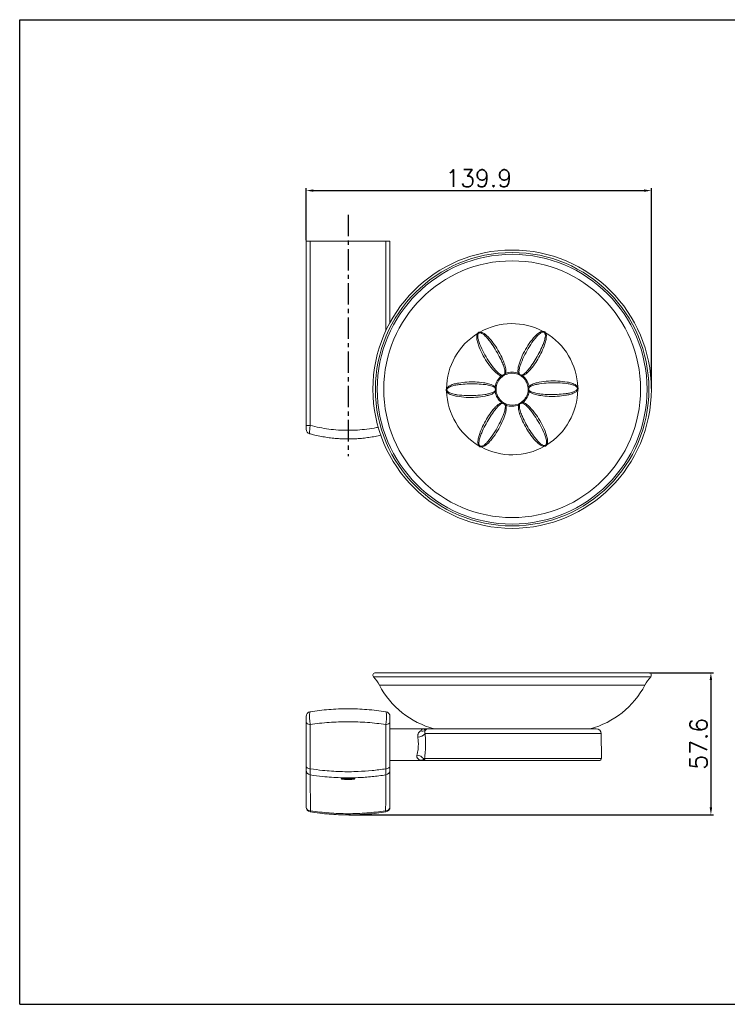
# Model space of a CAD drawing. Extents: x 578 to 1143, y 461 to 861.
# Tile 1 of 2: x 578 to 865, y 461 to 861. Entities that reach past the tile are written whole.
import ezdxf

# ---------------------------------------------------------------- set-up
doc = ezdxf.new("R2010")
doc.units = 0
doc.header["$LTSCALE"] = 23.1
doc.linetypes.add('CENTER', pattern=[0.6, 0.375, -0.075, 0.075, -0.075])
doc.layers.get('0').update_dxf_attribs({"linetype": 'CONTINUOUS'})
doc.layers.get('Defpoints').update_dxf_attribs({"linetype": 'CONTINUOUS'})
doc.styles.get("Standard").update_dxf_attribs({"font": 'txt.shx', "bigfont": 'whgtxt.shx'})
doc.dimstyles.get("Standard").update_dxf_attribs({"dimtxt": 2.5, "dimasz": 0.18, "dimexe": 0.18, "dimexo": 0.0625, "dimgap": 0.09, "dimtad": 0, "dimtih": 1, "dimtoh": 1, "dimdec": 4, "dimzin": 0, "dimdsep": 46, "dimtxsty": 'Standard', "dimcen": 0.09, "dimadec": 0, "dimazin": 0, "dimtp": 0.001, "dimtm": 0.001, "dimtfac": 1, "dimtdec": 4, "dimtofl": 0, "dimtmove": 0, "dimatfit": 0, "dimfxl": 0, "dimtolj": 1, "dimtzin": 0, "dimarcsym": 0})

# ---------------------------------------------------------------- blocks, each defined once
blk = doc.blocks.new('A$C32A71373')
at = {"color": 2, "linetype": 'Continuous'}
for p, q in [((0, 0), (0, 420)), ((0, 420), (594, 420)), ((0, 0), (594, 0))]:
    blk.add_line(p, q, dxfattribs=at)
blk = doc.blocks.new('*D102')
at = {"color": 2, "lineweight": -2, "transparency": 16777216}
for p, q in [((833.71, 595.94), (859.55, 595.94)), ((858.55, 592.94), (858.55, 541.3)), ((711.8, 538.3), (859.55, 538.3))]:
    blk.add_line(p, q, dxfattribs=at)
at = {"color": 2, "transparency": 16777216}
for points in [[(858.05, 592.94), (859.05, 592.94), (858.55, 595.94)], [(858.05, 541.3), (859.05, 541.3), (858.55, 538.3)]]:
    blk.add_solid(points, dxfattribs=at)
at = {"layer": 'Defpoints', "color": 0, "transparency": 16777216}
for p in [(833.41, 595.94), (711.5, 538.3), (858.55, 538.3)]:
    blk.add_point(p, dxfattribs=at)
at = {"color": 2, "transparency": 16777216, "insert": (853.55, 567.12), "char_height": 7, "attachment_point": 5, "rotation": 90}
blk.add_mtext('\\A1;57.6', dxfattribs=at)
blk = doc.blocks.new('*D103')
at = {"color": 2, "lineweight": -2, "transparency": 16777216}
for p, q in [((694.5, 771.18), (694.5, 792.38)), ((697.5, 791.38), (831.41, 791.38)), ((834.41, 711.18), (834.41, 792.38))]:
    blk.add_line(p, q, dxfattribs=at)
at = {"color": 2, "transparency": 16777216}
for points in [[(697.5, 791.88), (697.5, 790.88), (694.5, 791.38)], [(831.41, 791.88), (831.41, 790.88), (834.41, 791.38)]]:
    blk.add_solid(points, dxfattribs=at)
at = {"layer": 'Defpoints', "color": 0, "transparency": 16777216}
for p in [(834.41, 791.38), (694.5, 770.88), (834.41, 710.88)]:
    blk.add_point(p, dxfattribs=at)
at = {"color": 2, "transparency": 16777216, "insert": (764.46, 796.38), "char_height": 7, "attachment_point": 5}
blk.add_mtext('\\A1;139.9', dxfattribs=at)
blk = doc.blocks.new('A$C509E3535')
at = {"color": 8, "linetype": 'Continuous', "lineweight": 15}
for p, q in [((139.65, 55.96), (27.35, 55.96)), ((137.3, 52.64), (29.7, 52.64)), ((119.61, 32.92), (48.21, 32.92)), ((47.97, 22.81), (119.69, 22.81))]:
    blk.add_line(p, q, dxfattribs=at)
at = {"color": 7, "linetype": 'Continuous', "lineweight": 15}
for p, q in [((28.09, 57.64), (138.91, 57.64)), ((0, 19.66), (0, 37.61)), ((1.69, 36.62), (1.69, 18.67)), ((32.31, 18.67), (32.31, 36.62)), ((34, 37.61), (34, 19.66)), ((47.41, 34.9), (34, 34.9)), ((49.68, 34.9), (117.61, 34.9)), ((119.69, 22.81), (119.61, 32.92)), ((34, 22.1), (47.3, 22.1)), ((47.65, 22.67), (47.97, 22.81)), ((48.66, 22.1), (48.29, 22.1)), ((118.99, 22.1), (48.66, 22.1))]:
    blk.add_line(p, q, dxfattribs=at)
at = {"color": 7, "linetype": 'Continuous', "lineweight": 15, "flags": 128}
for points in [[(1.69, 36.62), (1.35, 36.67), (1.02, 36.74), (0.73, 36.84), (0.48, 36.96), (0.27, 37.11), (0.12, 37.27), (0.03, 37.44), (0, 37.61)], [(34, 37.61), (33.97, 37.44), (33.88, 37.27), (33.73, 37.11), (33.52, 36.96), (33.27, 36.84), (32.98, 36.74), (32.65, 36.67), (32.31, 36.62)], [(1.69, 18.67), (1.35, 18.72), (1.02, 18.79), (0.73, 18.89), (0.48, 19.01), (0.27, 19.15), (0.12, 19.31), (0.03, 19.48), (0, 19.66)], [(34, 19.66), (33.97, 19.48), (33.88, 19.31), (33.73, 19.15), (33.52, 19.01), (33.27, 18.89), (32.98, 18.79), (32.65, 18.72), (32.31, 18.67)]]:
    blk.add_lwpolyline(points, dxfattribs=at)
at = {"color": 7, "linetype": 'Continuous', "lineweight": 15}
for centre, radius, start, end in [((28.09, 56.64), 1, 90, 223.0026), ((16.38, 45.73), 15, 27.4409, 43.0026), ((150.62, 45.73), 15, 136.9974, 152.5591), ((138.91, 56.64), 1, 316.9974, 90), ((60.76, 68.77), 35, 207.4409, 255.3904), ((106.24, 68.77), 35, 284.6096, 332.5591), ((2, 39.83), 2, 98.8882, 180), ((32, 39.83), 2, 0, 81.1118), ((45.4, 35.06), 3.53, 268.0673, 322.7286), ((46.94, 36.28), 2.36, 254.7129, 306.1748), ((49.68, 32.93), 1.97, 90.0358, 132.9519), ((117.61, 32.9), 2, 0.5, 90), ((44.74, 20.59), 3.58, 35.6418, 87.2448), ((48.31, 22.76), 0.664, 187.9284, 268.2548), ((48.67, 22.79), 0.694, 178.9772, 269.4546), ((118.99, 22.8), 0.7, 270, 0.5), ((2, 18.18), 2, 180, 261.0188), ((32, 18.18), 2, 278.9803, 0), ((1.73, 3.41), 1.74, 187.6353, 271.058), ((2, 3.18), 2, 180, 261.0186), ((-130.5, 22.5), 133.89, 350.8455, 351.046), ((32.27, 3.41), 1.74, 268.9413, 352.3646), ((159.83, 21.77), 129.16, 188.9531, 189.161), ((32, 3.18), 2, 278.9814, 0)]:
    blk.add_arc(centre, radius, start, end, dxfattribs=at)
for points, knots in [([(1.69, 41.81), (1.68, 41.81), (1.61, 41.78), (1.51, 41.56), (1.43, 40.94), (1.4, 40.03), (1.43, 38.92), (1.53, 37.71), (1.63, 36.98), (1.69, 36.62)], [0, 0, 0, 0, 0.037075, 0.194953, 0.350771, 0.508047, 0.670046, 0.836164, 1, 1, 1, 1]), ([(1.69, 41.81), (2.92, 41.99), (5.39, 42.35), (9.2, 42.72), (13.08, 42.95), (16.98, 43.03), (20.85, 42.95), (24.69, 42.72), (28.53, 42.36), (31.05, 41.99), (32.31, 41.81)], [0, 0, 0, 0, 0.1236799, 0.2473523, 0.373777, 0.5001985, 0.623739, 0.7472824, 0.8736371, 1, 1, 1, 1]), ([(32.31, 36.62), (32.32, 36.7), (32.39, 37.11), (32.49, 37.93), (32.58, 39.07), (32.6, 40.15), (32.57, 41.04), (32.47, 41.67), (32.36, 41.76), (32.31, 41.81)], [0, 0, 0, 0, 0.0367636, 0.1945796, 0.3503919, 0.5077263, 0.6698308, 0.8360604, 1, 1, 1, 1]), ([(0, 37.61), (0, 37.77), (0, 38.08), (0, 38.61), (0, 39.09), (0, 39.48), (0, 39.74), (0, 39.83), (0, 39.83), (0, 39.83)], [0, 0, 0, 0, 0.1656552, 0.3315383, 0.4919939, 0.6477114, 0.8030777, 0.9623244, 1, 1, 1, 1]), ([(32.31, 36.62), (31.08, 36.79), (28.62, 37.13), (24.81, 37.48), (20.93, 37.7), (17.03, 37.77), (13.16, 37.7), (9.31, 37.49), (5.47, 37.14), (2.95, 36.8), (1.69, 36.62)], [0, 0, 0, 0, 0.123585, 0.247162, 0.373483, 0.499801, 0.623438, 0.747078, 0.873535, 1, 1, 1, 1]), ([(34, 39.83), (34, 39.82), (34, 39.79), (34, 39.52), (34, 39.14), (34, 38.68), (34, 38.18), (34, 37.82), (34, 37.65), (34, 37.61)], [0, 0, 0, 0, 0.165799, 0.331826, 0.4924, 0.648165, 0.8035, 0.962649, 1, 1, 1, 1]), ([(45.28, 31.53), (45.26, 31.84), (45.24, 32.26), (45.4, 32.81), (45.59, 33.22), (45.91, 33.66), (46.18, 33.88), (46.32, 34)], [0, 0, 0, 0, 0.295468, 0.391198, 0.592788, 0.794717, 1, 1, 1, 1]), ([(46.32, 34), (46.35, 34.03), (46.52, 34.18), (46.71, 34.43), (46.99, 34.75), (47.2, 34.88), (47.37, 34.9), (47.41, 34.9), (47.41, 34.9)], [0, 0, 0, 0, 0.065307, 0.280863, 0.500907, 0.898906, 0.994316, 1, 1, 1, 1]), ([(47.41, 34.9), (47.41, 34.9), (47.51, 34.9), (47.72, 34.85), (48, 34.66), (48.23, 34.46), (48.3, 34.4), (48.33, 34.37)], [0, 0, 0, 0, 0.004477, 0.310418, 0.619001, 0.809028, 1, 1, 1, 1]), ([(47.41, 34.9), (47.41, 34.9), (47.79, 34.9), (48.38, 34.9), (49.07, 34.9), (49.49, 34.9), (49.61, 34.9), (49.68, 34.9)], [0, 0, 0, 0, 0.002669, 0.405016, 0.608315, 0.811127, 1, 1, 1, 1]), ([(48.21, 32.92), (48.26, 32.45), (48.34, 31.51), (48.41, 29.99), (48.42, 28.44), (48.38, 26.9), (48.28, 25.4), (48.14, 24.02), (48.03, 23.2), (47.97, 22.81)], [0, 0, 0, 0, 0.1447479, 0.2895073, 0.4354986, 0.5814909, 0.7248745, 0.8682479, 1, 1, 1, 1]), ([(48.33, 34.37), (48.3, 34.3), (48.19, 34.11), (48.09, 33.68), (48.17, 33.16), (48.21, 32.92)], [0, 0, 0, 0, 0.216243, 0.629624, 1, 1, 1, 1]), ([(44.91, 24.16), (45.01, 24.58), (45.18, 25.26), (45.36, 26.4), (45.46, 27.42), (45.51, 28.48), (45.49, 29.54), (45.42, 30.57), (45.33, 31.21), (45.28, 31.53)], [0, 0, 0, 0, 0.203329, 0.335519, 0.467671, 0.600646, 0.733616, 0.86679, 1, 1, 1, 1]), ([(47.3, 22.1), (47.3, 22.1), (47.07, 22.1), (46.62, 22.14), (46.02, 22.3), (45.49, 22.58), (45.18, 22.88), (45, 23.18), (44.89, 23.44), (44.85, 23.8), (44.89, 24.05), (44.91, 24.16)], [0, 0, 0, 0, 0.002692, 0.179012, 0.357683, 0.522372, 0.691736, 0.722214, 0.822141, 0.925377, 1, 1, 1, 1]), ([(47.3, 22.1), (47.3, 22.1), (47.3, 22.1), (47.28, 22.1), (47.25, 22.11), (47.22, 22.15), (47.3, 22.29), (47.46, 22.48), (47.59, 22.61), (47.65, 22.67)], [0, 0, 0, 0, 0.003304, 0.021569, 0.11844, 0.385633, 0.761964, 0.881193, 1, 1, 1, 1]), ([(48.29, 22.1), (48.16, 22.1), (47.89, 22.1), (47.61, 22.1), (47.41, 22.1), (47.32, 22.1), (47.3, 22.1), (47.3, 22.1)], [0, 0, 0, 0, 0.212664, 0.425914, 0.813664, 0.996695, 1, 1, 1, 1]), ([(0, 18.18), (0, 18.21), (0, 18.28), (0, 18.8), (0, 19.36), (0, 19.66)], [0, 0, 0, 0, 0.322324, 0.644717, 1, 1, 1, 1]), ([(0, 3.18), (0, 3.98), (0, 5.58), (0, 7.95), (0, 10.3), (0, 12.52), (0, 14.37), (0, 15.79), (0, 16.79), (0, 17.44), (0, 17.86), (0, 17.99), (0, 18.05)], [0, 0, 0, 0, 0.08102, 0.162455, 0.272265, 0.382085, 0.494783, 0.60748, 0.706064, 0.804814, 0.903668, 1, 1, 1, 1]), ([(1.69, 18.67), (1.68, 18.42), (1.66, 17.91), (1.65, 17.3), (1.64, 16.81), (1.65, 16.47), (1.66, 16.25), (1.68, 16.22), (1.69, 16.2)], [0, 0, 0, 0, 0.174636, 0.355341, 0.514345, 0.677904, 0.836693, 1, 1, 1, 1]), ([(1.69, 18.67), (3.36, 18.44), (6.21, 18.04), (10.28, 17.71), (13.88, 17.53), (17.49, 17.48), (21.78, 17.58), (26.74, 17.91), (30.45, 18.42), (32.31, 18.67)], [0, 0, 0, 0, 0.1649223, 0.2816801, 0.3984377, 0.5160186, 0.6335994, 0.8164087, 1, 1, 1, 1]), ([(1.69, 16.2), (1.69, 16.21), (1.69, 16.23), (1.69, 16.18), (1.69, 15.91), (1.69, 15.51), (1.69, 14.87), (1.7, 13.89), (1.7, 12.52), (1.71, 10.73), (1.72, 8.57), (1.73, 6.42), (1.74, 4.41), (1.75, 2.95), (1.76, 2), (1.76, 1.67)], [0, 0, 0, 0, 0.14247, 0.284923, 0.356804, 0.428781, 0.500675, 0.572443, 0.650768, 0.729342, 0.807896, 0.886193, 0.930986, 0.975776, 1, 1, 1, 1]), ([(32.31, 16.2), (30.46, 15.94), (26.75, 15.42), (21.8, 15.08), (17.52, 14.98), (13.91, 15.03), (10.31, 15.21), (6.22, 15.55), (3.36, 15.96), (1.69, 16.2)], [0, 0, 0, 0, 0.1828105, 0.3664002, 0.4831577, 0.5999152, 0.7174968, 0.8350785, 1, 1, 1, 1]), ([(32.24, 1.67), (32.24, 2.44), (32.25, 3.98), (32.27, 6.28), (32.28, 8.58), (32.29, 10.73), (32.3, 12.52), (32.3, 13.92), (32.31, 14.95), (32.31, 15.69), (32.31, 16.11), (32.31, 16.26), (32.31, 16.23), (32.31, 16.21), (32.31, 16.2)], [0, 0, 0, 0, 0.056891, 0.113791, 0.192085, 0.270635, 0.349205, 0.427527, 0.504821, 0.582127, 0.686491, 0.790939, 0.895493, 1, 1, 1, 1]), ([(32.31, 16.2), (32.32, 16.22), (32.34, 16.26), (32.35, 16.51), (32.36, 16.89), (32.35, 17.38), (32.34, 17.97), (32.32, 18.44), (32.31, 18.67)], [0, 0, 0, 0, 0.174636, 0.355343, 0.514346, 0.677905, 0.836693, 1, 1, 1, 1]), ([(34, 19.66), (34, 19.39), (34, 18.85), (34, 18.3), (34, 18.22), (34, 18.18)], [0, 0, 0, 0, 0.322324, 0.644716, 1, 1, 1, 1]), ([(34, 18.05), (34, 18), (34, 17.88), (34, 17.46), (34, 16.8), (34, 15.81), (34, 14.41), (34, 12.59), (34, 10.36), (34, 7.98), (34, 5.58), (34, 3.98), (34, 3.18)], [0, 0, 0, 0, 0.095473, 0.19538, 0.295178, 0.394805, 0.504241, 0.613677, 0.725922, 0.838155, 0.918884, 1, 1, 1, 1]), ([(14.25, 14.62), (14.28, 14.59), (14.34, 14.54), (14.82, 14.45), (15.52, 14.37), (16.4, 14.32), (17.33, 14.32), (18.23, 14.35), (18.99, 14.42), (19.53, 14.51), (19.79, 14.59), (19.73, 14.66), (19.36, 14.71), (18.73, 14.74), (17.9, 14.75), (16.97, 14.76), (16.04, 14.75), (15.23, 14.74), (14.61, 14.71), (14.29, 14.67), (14.26, 14.63), (14.25, 14.62)], [0, 0, 0, 0, 0.053979, 0.107954, 0.161998, 0.215835, 0.269237, 0.32236, 0.375626, 0.429317, 0.483324, 0.537327, 0.591127, 0.644752, 0.698316, 0.751885, 0.805464, 0.859043, 0.912611, 0.966175, 1, 1, 1, 1]), ([(32.31, 1.2), (31.05, 1.02), (28.52, 0.65), (24.69, 0.28), (20.84, 0.05), (17, -0.02), (13.16, 0.05), (9.33, 0.28), (5.5, 0.64), (2.96, 1.02), (1.69, 1.2)], [0, 0, 0, 0, 0.1247306, 0.2494612, 0.374963, 0.5004647, 0.6249651, 0.7494655, 0.8747327, 1, 1, 1, 1]), ([(1.76, 1.67), (3.02, 1.48), (5.53, 1.12), (9.33, 0.75), (13.15, 0.53), (16.98, 0.45), (20.8, 0.52), (24.62, 0.75), (28.44, 1.11), (30.97, 1.48), (32.24, 1.67)], [0, 0, 0, 0, 0.124505, 0.249011, 0.374273, 0.499535, 0.624271, 0.749006, 0.874503, 1, 1, 1, 1])]:
    blk.add_open_spline(points, degree=3, knots=knots, dxfattribs=at)
blk = doc.blocks.new('A$C59824909')
at = {"color": 7, "linetype": 'Continuous', "lineweight": 15}
for p, q in [((0, 41.74), (0, 116.41)), ((0, 116.41), (1.69, 116.41)), ((1.69, 116.41), (1.69, 41.74)), ((32.31, 116.41), (1.69, 116.41)), ((32.31, 116.41), (34, 116.41)), ((34, 116.41), (34, 83.48)), ((79.12, 61.8), (79.59, 62.01)), ((79.4, 61.46), (79.12, 61.8)), ((79.85, 61.79), (79.4, 61.46)), ((79.59, 62.01), (80.46, 62.53)), ((80.46, 62.53), (80.88, 62.84)), ((81.04, 62.43), (80.54, 62.2)), ((81.04, 62.43), (80.88, 62.84)), ((85.81, 62.49), (85.97, 62.9)), ((86.33, 62.27), (85.81, 62.49)), ((85.97, 62.9), (86.4, 62.6)), ((86.4, 62.6), (87.27, 62.11)), ((87.48, 61.55), (87.03, 61.87)), ((87.27, 62.11), (87.75, 61.9)), ((87.48, 61.55), (87.75, 61.9)), ((76.68, 56.84), (76.62, 57.36)), ((77.06, 57.3), (76.62, 57.36)), ((76.7, 55.83), (76.68, 56.84)), ((77.06, 57.3), (77.01, 56.74)), ((77.02, 55.94), (77.08, 55.38)), ((90.35, 57.52), (89.92, 57.45)), ((89.98, 56.89), (89.92, 57.45)), ((89.94, 55.53), (89.99, 56.09)), ((90.35, 57.52), (90.3, 57)), ((90.3, 57), (90.32, 55.99)), ((90.32, 55.99), (90.38, 55.47)), ((76.65, 55.31), (76.7, 55.83)), ((77.08, 55.38), (76.65, 55.31)), ((90.38, 55.47), (89.94, 55.53)), ((79.25, 50.93), (79.52, 51.28)), ((79.73, 50.72), (79.25, 50.93)), ((79.52, 51.28), (79.97, 50.95)), ((80.6, 50.23), (79.73, 50.72)), ((81.03, 49.93), (80.6, 50.23)), ((80.67, 50.56), (81.19, 50.34)), ((81.03, 49.93), (81.19, 50.34)), ((85.96, 50.4), (86.46, 50.63)), ((86.12, 49.99), (85.96, 50.4)), ((86.54, 50.3), (86.12, 49.99)), ((87.41, 50.81), (86.54, 50.3)), ((87.15, 51.04), (87.6, 51.37)), ((87.88, 51.03), (87.41, 50.81)), ((87.88, 51.03), (87.6, 51.37)), ((1.69, 41.74), (0, 41.74))]:
    blk.add_line(p, q, dxfattribs=at)
at = {"color": 8, "linetype": 'Continuous', "lineweight": 15}
blk.add_line((32.31, 80.12), (32.31, 116.41), dxfattribs=at)
at = {"color": 7, "linetype": 'Continuous', "lineweight": 15}
for radius in [56.41, 55.41, 54.68, 52.03]:
    blk.add_circle((83.5, 56.41), radius, dxfattribs=at)
for centre, radius, start, end in [((83.5, 56.41), 26.58, 61.8435, 119.5028), ((76.11, 80.79), 19.95, 356.509, 357.3015), ((83.5, 56.41), 26.58, 121.8435, 179.5028), ((58.7, 62.2), 19.95, 56.509, 57.3015), ((90.31, 80.96), 19.95, 184.0448, 184.8373), ((108.16, 62.79), 19.95, 124.0448, 124.8373), ((83.5, 56.41), 26.58, 1.8435, 59.5028), ((83.5, 56.41), 6.94, 129.1371, 172.2091), ((83.5, 56.41), 6.5, 129.1371, 172.2091), ((80.01, 62.23), 0.471, 207.2409, 249.3432), ((80.07, 62.26), 0.471, 352.003, 34.1054), ((83.5, 56.41), 6.94, 69.1371, 112.2091), ((83.5, 56.41), 6.5, 69.1371, 112.2091), ((86.79, 62.34), 0.471, 147.2409, 189.3432), ((86.85, 62.31), 0.471, 292.003, 334.1054), ((83.5, 56.41), 6.5, 9.1371, 52.2091), ((83.5, 56.41), 6.94, 9.1371, 52.2091), ((65.65, 74.59), 19.95, 244.0448, 244.8373), ((76.72, 56.37), 0.471, 52.003, 94.1054), ((76.72, 56.3), 0.471, 267.2409, 309.3432), ((90.28, 56.53), 0.471, 87.2409, 129.3432), ((90.28, 56.46), 0.471, 232.003, 274.1054), ((83.5, 56.41), 26.58, 301.8435, 359.5028), ((100.92, 75), 19.95, 296.509, 297.3015), ((101.35, 38.24), 19.95, 64.0448, 64.8373), ((66.08, 37.83), 19.95, 116.509, 117.3015), ((83.5, 56.41), 26.58, 181.8435, 239.5028), ((83.5, 56.41), 6.94, 189.1371, 232.2091), ((83.5, 56.41), 6.5, 189.1371, 232.2091), ((83.5, 56.41), 6.5, 309.1371, 352.2091), ((83.5, 56.41), 6.94, 309.1371, 352.2091), ((80.15, 50.52), 0.471, 112.003, 154.1054), ((80.21, 50.49), 0.471, 327.2409, 9.3432), ((83.5, 56.41), 6.94, 249.1371, 292.2091), ((83.5, 56.41), 6.5, 249.1371, 292.2091), ((86.93, 50.56), 0.471, 172.003, 214.1054), ((86.99, 50.6), 0.471, 27.2409, 69.3432), ((2, 40.24), 2, 180, 254.7596), ((58.84, 50.04), 19.95, 304.0448, 304.8373), ((83.5, 56.41), 26.58, 241.8435, 299.5028), ((90.89, 32.04), 19.95, 176.509, 177.3015), ((76.69, 31.87), 19.95, 4.0448, 4.8373), ((108.3, 50.62), 19.95, 236.509, 237.3015)]:
    blk.add_arc(centre, radius, start, end, dxfattribs=at)
for points, knots in [([(85.97, 62.9), (85.97, 62.91), (85.87, 63.27), (85.81, 64.23), (86.05, 65.71), (86.77, 68), (87.97, 70.86), (89.85, 74.18), (91.73, 76.75), (93.23, 78.37), (94.2, 79.18), (94.96, 79.63), (95.6, 79.85), (95.95, 79.85), (96.04, 79.85)], [0, 0, 0, 0, 0.000821, 0.05476, 0.135946, 0.217521, 0.400934, 0.584982, 0.768303, 0.858854, 0.904699, 0.950345, 0.986002, 1, 1, 1, 1]), ([(96.04, 79.85), (96.15, 79.84), (96.38, 79.81), (96.73, 79.64), (96.9, 79.43), (96.99, 79.32)], [0, 0, 0, 0, 0.271909, 0.636289, 1, 1, 1, 1]), ([(79.12, 61.8), (79.11, 61.8), (78.75, 61.9), (77.89, 62.32), (76.72, 63.27), (75.1, 65.04), (73.22, 67.51), (71.29, 70.8), (70, 73.7), (69.35, 75.82), (69.14, 77.07), (69.13, 77.95), (69.26, 78.61), (69.43, 78.91), (69.48, 79)], [0, 0, 0, 0, 0.000821, 0.05476, 0.135946, 0.217521, 0.400934, 0.584982, 0.768303, 0.858854, 0.904699, 0.950345, 0.986002, 1, 1, 1, 1]), ([(69.48, 79), (69.54, 79.08), (69.68, 79.27), (70, 79.49), (70.27, 79.53), (70.41, 79.55)], [0, 0, 0, 0, 0.271909, 0.636289, 1, 1, 1, 1]), ([(69.71, 78.85), (69.67, 78.77), (69.55, 78.5), (69.51, 77.89), (69.6, 77.09), (69.9, 75.92), (70.65, 73.91), (71.98, 71.12), (73.88, 67.9), (75.64, 65.46), (77.11, 63.68), (78.14, 62.73), (78.99, 62.15), (79.46, 62.05), (79.59, 62.01)], [0, 0, 0, 0, 0.01189, 0.04384, 0.087334, 0.130998, 0.219976, 0.403396, 0.587268, 0.770745, 0.850379, 0.929723, 0.979751, 1, 1, 1, 1]), ([(70.43, 79.27), (70.32, 79.27), (70.12, 79.25), (69.94, 79.13), (69.8, 79), (69.75, 78.91), (69.71, 78.85)], [0, 0, 0, 0, 0.3653245, 0.6604644, 0.7253093, 1, 1, 1, 1]), ([(70.41, 79.55), (70.65, 79.53), (71.3, 79.49), (72.41, 78.84), (73.65, 77.8), (75.19, 76.03), (76.88, 73.74), (78.59, 70.86), (79.84, 68.19), (80.59, 66.12), (80.91, 64.7), (81.02, 63.7), (80.92, 63.09), (80.88, 62.84)], [0, 0, 0, 0, 0.034849, 0.092763, 0.18088, 0.269414, 0.430558, 0.592111, 0.75327, 0.856768, 0.910445, 0.963931, 1, 1, 1, 1]), ([(80.46, 62.53), (80.49, 62.64), (80.59, 62.98), (80.58, 63.69), (80.42, 64.61), (80.02, 65.94), (79.21, 67.9), (77.93, 70.47), (76.27, 73.29), (74.67, 75.56), (73.26, 77.35), (72.16, 78.42), (71.2, 79.13), (70.63, 79.24), (70.43, 79.27)], [0, 0, 0, 0, 0.016675, 0.052617, 0.104187, 0.155906, 0.258225, 0.4196, 0.58122, 0.742588, 0.829276, 0.915651, 0.969674, 1, 1, 1, 1]), ([(96.03, 79.58), (95.95, 79.57), (95.65, 79.53), (95.11, 79.27), (94.45, 78.79), (93.59, 77.95), (92.23, 76.3), (90.47, 73.74), (88.64, 70.49), (87.41, 67.74), (86.6, 65.58), (86.29, 64.21), (86.22, 63.19), (86.36, 62.73), (86.4, 62.6)], [0, 0, 0, 0, 0.01189, 0.04384, 0.087334, 0.130998, 0.219976, 0.403396, 0.587268, 0.770745, 0.850379, 0.929723, 0.979751, 1, 1, 1, 1]), ([(87.27, 62.11), (87.38, 62.13), (87.73, 62.21), (88.34, 62.58), (89.06, 63.18), (90.01, 64.19), (91.31, 65.87), (92.89, 68.26), (94.5, 71.12), (95.67, 73.64), (96.51, 75.75), (96.89, 77.24), (97.02, 78.42), (96.83, 78.97), (96.76, 79.16)], [0, 0, 0, 0, 0.016675, 0.052617, 0.104187, 0.155906, 0.258225, 0.4196, 0.58122, 0.742588, 0.829276, 0.915651, 0.969674, 1, 1, 1, 1]), ([(96.99, 79.32), (97.1, 79.1), (97.38, 78.52), (97.38, 77.23), (97.09, 75.63), (96.33, 73.42), (95.19, 70.81), (93.55, 67.89), (91.87, 65.47), (90.45, 63.78), (89.38, 62.8), (88.57, 62.21), (87.99, 61.99), (87.75, 61.9)], [0, 0, 0, 0, 0.034849, 0.092763, 0.18088, 0.269414, 0.430558, 0.592111, 0.75327, 0.856768, 0.910445, 0.963931, 1, 1, 1, 1]), ([(96.76, 79.16), (96.7, 79.25), (96.59, 79.42), (96.39, 79.52), (96.21, 79.57), (96.11, 79.57), (96.03, 79.58)], [0, 0, 0, 0, 0.365324, 0.660464, 0.725309, 1, 1, 1, 1]), ([(80.54, 62.2), (80.51, 62.19), (80.28, 62.07), (80.05, 61.92), (79.85, 61.79)], [0, 0, 0, 0, 0.094975, 1, 1, 1, 1]), ([(87.03, 61.87), (87.01, 61.89), (86.78, 62.03), (86.54, 62.15), (86.33, 62.27)], [0, 0, 0, 0, 0.094975, 1, 1, 1, 1]), ([(56.93, 55.56), (56.89, 55.65), (56.79, 55.87), (56.77, 56.26), (56.87, 56.52), (56.92, 56.65)], [0, 0, 0, 0, 0.271909, 0.636289, 1, 1, 1, 1]), ([(56.92, 56.65), (57.06, 56.85), (57.42, 57.39), (58.54, 58.03), (60.06, 58.58), (62.36, 59.02), (65.19, 59.34), (68.54, 59.38), (71.47, 59.13), (73.64, 58.75), (75.03, 58.31), (75.95, 57.91), (76.43, 57.51), (76.62, 57.36)], [0, 0, 0, 0, 0.034849, 0.0927625, 0.18088, 0.2694137, 0.4305585, 0.5921106, 0.7532696, 0.8567677, 0.9104446, 0.9639306, 1, 1, 1, 1]), ([(57.17, 56.53), (57.12, 56.43), (57.03, 56.25), (57.04, 56.03), (57.09, 55.84), (57.14, 55.76), (57.18, 55.68)], [0, 0, 0, 0, 0.365324, 0.660464, 0.725309, 1, 1, 1, 1]), ([(76.68, 56.84), (76.61, 56.92), (76.36, 57.18), (75.74, 57.52), (74.86, 57.85), (73.51, 58.16), (71.41, 58.45), (68.54, 58.62), (65.27, 58.59), (62.5, 58.34), (60.25, 58.02), (58.77, 57.6), (57.68, 57.12), (57.3, 56.68), (57.17, 56.53)], [0, 0, 0, 0, 0.016675, 0.052617, 0.104187, 0.155906, 0.258225, 0.4196, 0.58122, 0.742588, 0.829276, 0.915651, 0.969674, 1, 1, 1, 1]), ([(77.01, 56.74), (77.01, 56.71), (76.99, 56.45), (77.01, 56.18), (77.02, 55.94)], [0, 0, 0, 0, 0.094975, 1, 1, 1, 1]), ([(89.99, 56.09), (89.99, 56.11), (90.01, 56.38), (89.99, 56.65), (89.98, 56.89)], [0, 0, 0, 0, 0.094975, 1, 1, 1, 1]), ([(109.82, 57.14), (109.77, 57.21), (109.6, 57.45), (109.09, 57.79), (108.35, 58.11), (107.2, 58.44), (105.08, 58.8), (101.99, 59.04), (98.26, 59), (95.26, 58.7), (92.99, 58.31), (91.65, 57.89), (90.72, 57.45), (90.4, 57.1), (90.3, 57)], [0, 0, 0, 0, 0.01189, 0.04384, 0.087334, 0.130998, 0.219976, 0.403396, 0.587268, 0.770745, 0.850379, 0.929723, 0.979751, 1, 1, 1, 1]), ([(90.32, 55.99), (90.39, 55.91), (90.64, 55.65), (91.26, 55.31), (92.14, 54.98), (93.49, 54.67), (95.59, 54.38), (98.46, 54.21), (101.73, 54.24), (104.5, 54.49), (106.75, 54.81), (108.23, 55.23), (109.32, 55.71), (109.7, 56.14), (109.83, 56.3)], [0, 0, 0, 0, 0.016675, 0.052617, 0.104187, 0.155906, 0.258225, 0.4196, 0.58122, 0.742588, 0.829276, 0.915651, 0.969674, 1, 1, 1, 1]), ([(90.35, 57.52), (90.36, 57.52), (90.62, 57.79), (91.42, 58.32), (92.83, 58.86), (95.16, 59.37), (98.25, 59.77), (102.06, 59.8), (105.22, 59.46), (107.38, 58.97), (108.57, 58.53), (109.33, 58.1), (109.84, 57.65), (110.02, 57.35), (110.07, 57.27)], [0, 0, 0, 0, 0.000821, 0.05476, 0.135946, 0.217521, 0.400934, 0.584982, 0.768303, 0.858854, 0.904699, 0.950345, 0.986002, 1, 1, 1, 1]), ([(110.08, 56.18), (109.94, 55.98), (109.58, 55.44), (108.46, 54.8), (106.94, 54.25), (104.64, 53.81), (101.81, 53.49), (98.46, 53.45), (95.53, 53.69), (93.36, 54.08), (91.97, 54.52), (91.05, 54.92), (90.57, 55.31), (90.38, 55.47)], [0, 0, 0, 0, 0.034849, 0.092763, 0.18088, 0.269414, 0.430558, 0.592111, 0.75327, 0.856768, 0.910445, 0.963931, 1, 1, 1, 1]), ([(109.83, 56.3), (109.88, 56.4), (109.97, 56.58), (109.96, 56.8), (109.91, 56.98), (109.86, 57.07), (109.82, 57.14)], [0, 0, 0, 0, 0.3653245, 0.6604644, 0.7253093, 1, 1, 1, 1]), ([(110.07, 57.27), (110.11, 57.18), (110.21, 56.96), (110.23, 56.57), (110.13, 56.31), (110.08, 56.18)], [0, 0, 0, 0, 0.271909, 0.636289, 1, 1, 1, 1]), ([(76.65, 55.31), (76.64, 55.31), (76.38, 55.04), (75.58, 54.51), (74.17, 53.97), (71.84, 53.45), (68.75, 53.06), (64.94, 53.03), (61.78, 53.37), (59.62, 53.86), (58.43, 54.3), (57.67, 54.73), (57.16, 55.18), (56.98, 55.48), (56.93, 55.56)], [0, 0, 0, 0, 0.000821, 0.05476, 0.135946, 0.217521, 0.400934, 0.584982, 0.768303, 0.858854, 0.904699, 0.950345, 0.986002, 1, 1, 1, 1]), ([(57.18, 55.68), (57.23, 55.62), (57.4, 55.38), (57.91, 55.04), (58.65, 54.71), (59.8, 54.39), (61.92, 54.03), (65.01, 53.79), (68.74, 53.82), (71.74, 54.13), (74.01, 54.52), (75.35, 54.93), (76.28, 55.38), (76.6, 55.73), (76.7, 55.83)], [0, 0, 0, 0, 0.01189, 0.04384, 0.087334, 0.130998, 0.219976, 0.403396, 0.587268, 0.770745, 0.850379, 0.929723, 0.979751, 1, 1, 1, 1]), ([(70.01, 33.51), (69.9, 33.73), (69.62, 34.31), (69.62, 35.6), (69.91, 37.2), (70.67, 39.41), (71.81, 42.02), (73.45, 44.94), (75.13, 47.36), (76.55, 49.04), (77.62, 50.03), (78.43, 50.62), (79.01, 50.84), (79.25, 50.93)], [0, 0, 0, 0, 0.034849, 0.092763, 0.18088, 0.269414, 0.430558, 0.592111, 0.75327, 0.856768, 0.910445, 0.963931, 1, 1, 1, 1]), ([(79.73, 50.72), (79.62, 50.7), (79.27, 50.62), (78.66, 50.25), (77.94, 49.65), (76.99, 48.64), (75.69, 46.96), (74.11, 44.57), (72.5, 41.71), (71.33, 39.19), (70.49, 37.08), (70.11, 35.59), (69.98, 34.41), (70.17, 33.86), (70.24, 33.67)], [0, 0, 0, 0, 0.016675, 0.052617, 0.104187, 0.155906, 0.258225, 0.4196, 0.58122, 0.742588, 0.829276, 0.915651, 0.969674, 1, 1, 1, 1]), ([(81.03, 49.93), (81.03, 49.92), (81.13, 49.56), (81.19, 48.6), (80.95, 47.12), (80.23, 44.83), (79.03, 41.96), (77.15, 38.64), (75.27, 36.08), (73.77, 34.46), (72.8, 33.65), (72.04, 33.2), (71.4, 32.98), (71.05, 32.98), (70.96, 32.98)], [0, 0, 0, 0, 0.000821, 0.05476, 0.135946, 0.217521, 0.400934, 0.584982, 0.768303, 0.858854, 0.904699, 0.950345, 0.986002, 1, 1, 1, 1]), ([(70.97, 33.25), (71.05, 33.26), (71.35, 33.3), (71.89, 33.56), (72.55, 34.04), (73.41, 34.88), (74.77, 36.53), (76.53, 39.09), (78.36, 42.33), (79.59, 45.09), (80.4, 47.25), (80.71, 48.62), (80.78, 49.64), (80.64, 50.1), (80.6, 50.23)], [0, 0, 0, 0, 0.01189, 0.04384, 0.087334, 0.130998, 0.219976, 0.403396, 0.587268, 0.770745, 0.850379, 0.929723, 0.979751, 1, 1, 1, 1]), ([(79.97, 50.95), (79.99, 50.94), (80.22, 50.8), (80.46, 50.67), (80.67, 50.56)], [0, 0, 0, 0, 0.094975, 1, 1, 1, 1]), ([(96.59, 33.28), (96.35, 33.3), (95.7, 33.34), (94.59, 33.99), (93.35, 35.03), (91.81, 36.8), (90.12, 39.09), (88.41, 41.97), (87.16, 44.64), (86.41, 46.71), (86.09, 48.13), (85.98, 49.13), (86.08, 49.74), (86.12, 49.99)], [0, 0, 0, 0, 0.034849, 0.0927625, 0.18088, 0.2694137, 0.4305585, 0.5921106, 0.7532696, 0.8567677, 0.9104446, 0.9639306, 1, 1, 1, 1]), ([(86.54, 50.3), (86.51, 50.19), (86.41, 49.85), (86.42, 49.14), (86.58, 48.22), (86.98, 46.89), (87.79, 44.93), (89.07, 42.36), (90.73, 39.54), (92.33, 37.27), (93.74, 35.48), (94.84, 34.41), (95.8, 33.7), (96.37, 33.59), (96.57, 33.55)], [0, 0, 0, 0, 0.016675, 0.052617, 0.104187, 0.155906, 0.258225, 0.4196, 0.58122, 0.742588, 0.829276, 0.915651, 0.969674, 1, 1, 1, 1]), ([(86.46, 50.63), (86.49, 50.64), (86.72, 50.76), (86.95, 50.91), (87.15, 51.04)], [0, 0, 0, 0, 0.094975, 1, 1, 1, 1]), ([(97.29, 33.98), (97.33, 34.06), (97.45, 34.33), (97.49, 34.94), (97.4, 35.74), (97.1, 36.9), (96.35, 38.92), (95.02, 41.71), (93.12, 44.93), (91.36, 47.37), (89.89, 49.15), (88.86, 50.1), (88.01, 50.68), (87.54, 50.78), (87.41, 50.81)], [0, 0, 0, 0, 0.01189, 0.04384, 0.087334, 0.130998, 0.219976, 0.403396, 0.587268, 0.770745, 0.850379, 0.929723, 0.979751, 1, 1, 1, 1]), ([(87.88, 51.03), (87.89, 51.03), (88.25, 50.93), (89.11, 50.5), (90.28, 49.56), (91.9, 47.79), (93.78, 45.32), (95.71, 42.03), (97, 39.13), (97.65, 37.01), (97.86, 35.76), (97.87, 34.88), (97.74, 34.22), (97.57, 33.92), (97.52, 33.83)], [0, 0, 0, 0, 0.000821, 0.05476, 0.135946, 0.217521, 0.400934, 0.584982, 0.768303, 0.858854, 0.904699, 0.950345, 0.986002, 1, 1, 1, 1]), ([(0, 40.27), (0, 40.26), (0, 40.25), (0, 40.4), (0, 40.71), (0, 41.13), (0, 41.49), (0, 41.7), (0, 41.74)], [0, 0, 0, 0, 0.100055, 0.316075, 0.525717, 0.734885, 0.949277, 1, 1, 1, 1]), ([(1.48, 38.35), (1.98, 38.22), (3.3, 37.85), (5.49, 37.38), (8.03, 36.92), (10.56, 36.58), (13.08, 36.35), (15.59, 36.23), (18.08, 36.23), (20.55, 36.32), (23.02, 36.53), (25.5, 36.84), (27.94, 37.24), (29.54, 37.59), (30.33, 37.77)], [0, 0, 0, 0, 0.052688, 0.14262, 0.231237, 0.318721, 0.405265, 0.491071, 0.576178, 0.660329, 0.745288, 0.830761, 0.916906, 1, 1, 1, 1]), ([(70.96, 32.98), (70.85, 32.99), (70.62, 33.01), (70.27, 33.19), (70.1, 33.4), (70.01, 33.51)], [0, 0, 0, 0, 0.271909, 0.636289, 1, 1, 1, 1]), ([(70.24, 33.67), (70.3, 33.58), (70.41, 33.41), (70.61, 33.31), (70.79, 33.26), (70.89, 33.26), (70.97, 33.25)], [0, 0, 0, 0, 0.365324, 0.660464, 0.725309, 1, 1, 1, 1]), ([(96.57, 33.55), (96.68, 33.56), (96.88, 33.58), (97.06, 33.7), (97.2, 33.83), (97.25, 33.91), (97.29, 33.98)], [0, 0, 0, 0, 0.365324, 0.660464, 0.725309, 1, 1, 1, 1]), ([(97.52, 33.83), (97.46, 33.75), (97.32, 33.56), (97, 33.34), (96.73, 33.3), (96.59, 33.28)], [0, 0, 0, 0, 0.2719093, 0.636289, 1, 1, 1, 1])]:
    blk.add_open_spline(points, degree=3, knots=knots, dxfattribs=at)
at = {"color": 8, "linetype": 'Continuous', "lineweight": 15}
for points, knots in [([(1.69, 41.74), (1.68, 41.65), (1.61, 41.19), (1.51, 40.37), (1.43, 39.41), (1.4, 38.71), (1.42, 38.33), (1.47, 38.36), (1.49, 38.36)], [0, 0, 0, 0, 0.049564, 0.26062, 0.468923, 0.679175, 0.89574, 1, 1, 1, 1]), ([(1.69, 41.74), (2.92, 41.43), (5.39, 40.83), (9.2, 40.21), (13.08, 39.82), (16.98, 39.69), (20.85, 39.81), (24.69, 40.21), (27.5, 40.62), (29, 40.97), (29.25, 41.03)], [0, 0, 0, 0, 0.137729, 0.27545, 0.416236, 0.557019, 0.694593, 0.83217, 0.972878, 1, 1, 1, 1])]:
    blk.add_open_spline(points, degree=3, knots=knots, dxfattribs=at)

msp = doc.modelspace()

# ---------------------------------------------------------------- linework, layer by layer
at = {"color": 1, "linetype": 'CENTER'}
msp.add_line((711.5, 781.55), (711.5, 683.76), dxfattribs=at)

# ---------------------------------------------------------------- block references
at = {"xscale": 0.9504, "yscale": 0.9504, "zscale": 0.9504}
msp.add_blockref('A$C32A71373', (578.44, 461.5), dxfattribs=at)
for name, p in [('A$C59824909', (694.5, 654.46)), ('A$C509E3535', (694.5, 538.3))]:
    msp.add_blockref(name, p)

# ---------------------------------------------------------------- dimensions: what is measured, and where the dimension line sits
dim = msp.add_linear_dim(base=(834.41, 791.38), p1=(694.5, 770.88), p2=(834.41, 710.88), dimstyle='Standard', override={"dimtxt": 7, "dimasz": 3, "dimexe": 1, "dimexo": 0.3, "dimgap": 1.5, "dimtad": 1, "dimtih": 0, "dimtoh": 0, "dimdec": 1, "dimzin": 8, "dimcen": 0, "dimclrd": 2, "dimclre": 2, "dimclrt": 2, "dimazin": 2, "dimtp": 0.1, "dimtm": 0, "dimtfac": 0.5, "dimtdec": 1, "dimatfit": 3, "dimfxl": 2.5, "dimarcsym": 1})
dim.commit()
dim.dimension.update_dxf_attribs({"geometry": '*D103', "text_midpoint": (764.46, 796.38)})
dim = msp.add_linear_dim(base=(858.55, 538.3), p1=(833.41, 595.94), p2=(711.5, 538.3), angle=90, dimstyle='Standard', override={"dimtxt": 7, "dimasz": 3, "dimexe": 1, "dimexo": 0.3, "dimgap": 1.5, "dimtad": 1, "dimtih": 0, "dimtoh": 0, "dimdec": 1, "dimzin": 8, "dimcen": 0, "dimclrd": 2, "dimclre": 2, "dimclrt": 2, "dimazin": 2, "dimtp": 0.1, "dimtm": 0, "dimtfac": 0.5, "dimtdec": 1, "dimatfit": 3, "dimfxl": 2.5, "dimarcsym": 1})
dim.commit()
dim.dimension.update_dxf_attribs({"geometry": '*D102', "text_midpoint": (853.55, 567.12)})

doc.saveas('drawing.dxf')
